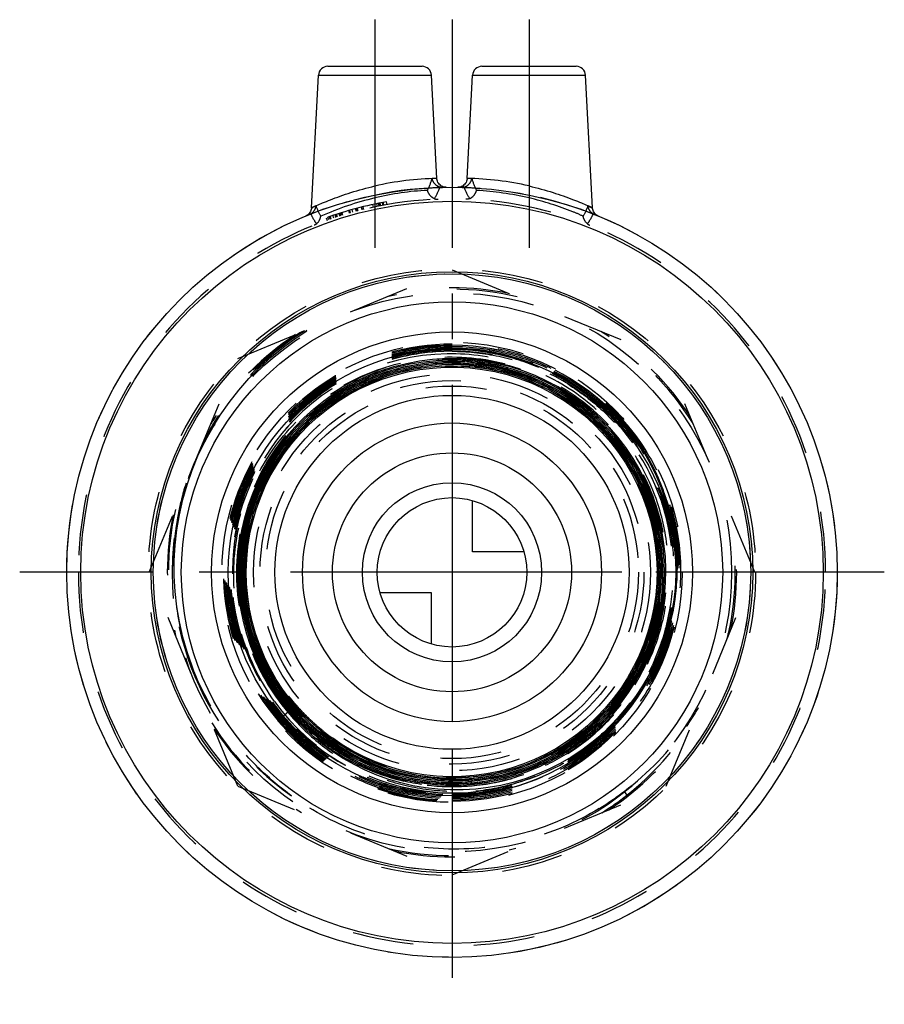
# Model space of a CAD drawing. Header units: millimetres. Extents: x 454 to 546, y 447 to 553.
import ezdxf

# ---------------------------------------------------------------- set-up
doc = ezdxf.new("R2010")
doc.units = ezdxf.units.MM
doc.header["$LTSCALE"] = 65.185185
doc.linetypes.add('CENTER', pattern=[0.6, 0.375, -0.075, 0.075, -0.075])
doc.linetypes.add('HIDDEN', pattern=[0.2, 0.1, -0.1])
for name, color, linetype in [('ACHSEN_S', 7, 'CONTINUOUS'), ('FASEN', 7, 'CONTINUOUS'), ('KOERPER', 7, 'CONTINUOUS'), ('KONST.EL_MIT_GEO', 7, 'CONTINUOUS'), ('KURVEN', 7, 'CONTINUOUS')]:
    doc.layers.add(name, color=color, linetype=linetype)

msp = doc.modelspace()

# ---------------------------------------------------------------- linework, layer by layer
at = {"layer": 'ACHSEN_S', "color": 2, "linetype": 'CENTER'}
for p, q in [((500, 552.73), (500, 447.24)), ((546.28, 493.52), (453.72, 493.52))]:
    msp.add_line(p, q, dxfattribs=at)
at = {"layer": 'FASEN', "color": 7, "linetype": 'Continuous'}
for radius in [41.25, 39.75]:
    msp.add_circle((500, 493.52), radius, dxfattribs=at)
at = {"layer": 'KOERPER', "color": 2, "linetype": 'CENTER'}
for p, q in [((491.75, 552.73), (491.75, 527.66)), ((508.25, 552.73), (508.25, 526.38))]:
    msp.add_line(p, q, dxfattribs=at)
at = {"layer": 'KOERPER', "color": 8, "linetype": 'HIDDEN'}
for radius in [41.25, 31.98]:
    msp.add_circle((500, 493.52), radius, dxfattribs=at)
at = {"layer": 'KOERPER', "color": 7, "linetype": 'Continuous'}
for radius in [28.98, 25.75]:
    msp.add_circle((500, 493.52), radius, dxfattribs=at)
at = {"layer": 'KOERPER', "color": 8, "linetype": 'HIDDEN'}
msp.add_arc((500, 493.52), 40, 180, 360, dxfattribs=at)
at = {"layer": 'KONST.EL_MIT_GEO', "color": 7, "linetype": 'Continuous'}
for p, q in [((486.7, 547.73), (496.8, 547.73)), ((503.2, 547.73), (513.3, 547.73)), ((484.96, 532.56), (485.7, 546.78)), ((485.7, 546.78), (497.8, 546.78)), ((498.38, 535.72), (497.8, 546.78)), ((501.62, 535.72), (502.2, 546.78)), ((502.2, 546.78), (514.3, 546.78)), ((515.04, 532.56), (514.3, 546.78))]:
    msp.add_line(p, q, dxfattribs=at)
at = {"layer": 'KONST.EL_MIT_GEO', "color": 8, "linetype": 'HIDDEN'}
for p, q in [((491.58, 532.63), (491.52, 532.92)), ((492.01, 532.72), (491.95, 533.01)), ((492.02, 532.72), (491.96, 533.01)), ((492.19, 532.76), (492.14, 533.05)), ((492.32, 532.78), (492.26, 533.07)), ((492.37, 532.79), (492.31, 533.08)), ((492.61, 532.84), (492.56, 533.13)), ((492.63, 532.84), (492.57, 533.13)), ((492.71, 532.85), (492.65, 533.15)), ((493.05, 532.92), (493, 533.21)), ((487.05, 531.37), (486.96, 531.66)), ((487.34, 531.47), (487.25, 531.75)), ((487.58, 531.55), (487.49, 531.83)), ((487.67, 531.58), (487.57, 531.86)), ((487.74, 531.6), (487.65, 531.89)), ((488, 531.68), (487.91, 531.97)), ((488.06, 531.7), (487.97, 531.99)), ((488.08, 531.71), (487.99, 532)), ((488.19, 531.74), (488.1, 532.03)), ((488.29, 531.77), (488.2, 532.06)), ((488.32, 531.78), (488.24, 532.07)), ((489.03, 531.99), (488.95, 532.28)), ((489.09, 532.01), (489.01, 532.3)), ((489.14, 532.02), (489.06, 532.31)), ((489.39, 532.09), (489.31, 532.38)), ((489.76, 532.19), (489.68, 532.48)), ((489.88, 532.22), (489.81, 532.51)), ((489.94, 532.24), (489.86, 532.53)), ((490.39, 532.35), (490.32, 532.65)), ((490.54, 532.39), (490.47, 532.68)), ((490.56, 532.4), (490.49, 532.69)), ((486.53, 531.51), (486.63, 531.22)), ((486.8, 531.28), (486.7, 531.57)), ((486.96, 531.34), (486.87, 531.62)), ((486.89, 531.63), (486.99, 531.35)), ((477.08, 516.44), (500, 525.93)), ((500, 525.93), (522.92, 516.44)), ((484.4, 519.47), (484.45, 519.38)), ((467.59, 493.52), (477.08, 516.44)), ((532.41, 493.52), (522.92, 516.44)), ((516.41, 511.49), (516.55, 511.64)), ((474.3, 509.72), (474.34, 509.78)), ((474.53, 509.59), (474.57, 509.64)), ((518.23, 509.89), (518.24, 509.87)), ((477.08, 470.61), (467.59, 493.52)), ((522.92, 470.61), (532.41, 493.52)), ((521.46, 483.57), (521.49, 483.62)), ((482.54, 478.61), (481.37, 477.61)), ((477.08, 470.61), (500, 461.12)), ((500, 461.12), (522.92, 470.61)), ((518.42, 470.05), (518.73, 469.65))]:
    msp.add_line(p, q, dxfattribs=at)
at = {"layer": 'KONST.EL_MIT_GEO', "color": 7, "linetype": 'Continuous'}
for points in [[(499.39, 534.77), (499.27, 534.78), (499.15, 534.8), (499.03, 534.83), (498.92, 534.88), (498.82, 534.94), (498.72, 535.02), (498.63, 535.1), (498.56, 535.2), (498.49, 535.3), (498.44, 535.41), (498.41, 535.53), (498.38, 535.65), (498.38, 535.72)], [(501.62, 535.72), (501.62, 535.65), (501.59, 535.53), (501.56, 535.41), (501.51, 535.3), (501.44, 535.2), (501.37, 535.1), (501.28, 535.02), (501.18, 534.94), (501.08, 534.88), (500.97, 534.83), (500.85, 534.8), (500.73, 534.78), (500.61, 534.77)], [(484.96, 532.56), (484.95, 532.5), (484.93, 532.38), (484.9, 532.27), (484.85, 532.16), (484.79, 532.06), (484.72, 531.96), (484.63, 531.87), (484.54, 531.8), (484.44, 531.74), (484.34, 531.69)], [(515.66, 531.69), (515.56, 531.74), (515.46, 531.8), (515.37, 531.87), (515.28, 531.96), (515.21, 532.06), (515.15, 532.16), (515.1, 532.27), (515.07, 532.38), (515.05, 532.5), (515.04, 532.56)]]:
    msp.add_lwpolyline(points, dxfattribs=at)
at = {"layer": 'KONST.EL_MIT_GEO', "color": 8, "linetype": 'HIDDEN'}
for points in [[(472.17, 483.45), (471.63, 485.01), (471.18, 486.59), (470.82, 488.2), (470.54, 489.83), (470.36, 491.47), (470.27, 493.11), (470.27, 494.77), (470.36, 496.42), (470.54, 498.06), (470.82, 499.69), (471.18, 501.31), (471.63, 502.9), (472.18, 504.47), (472.8, 506), (473.52, 507.5), (474.31, 508.96), (475.19, 510.37), (476.14, 511.73), (477.17, 513.04), (478.26, 514.29), (479.43, 515.48), (480.66, 516.6), (481.96, 517.65), (483.31, 518.63), (484.45, 519.38)], [(482.54, 478.61), (481.85, 479.47), (481.03, 480.6), (480.27, 481.79), (479.6, 483.01), (478.99, 484.28), (478.47, 485.58), (478.03, 486.91), (477.66, 488.26), (477.39, 489.63), (477.19, 491.02), (477.08, 492.42), (477.06, 493.82), (477.12, 495.22), (477.27, 496.61), (477.5, 498), (477.82, 499.36), (478.22, 500.7), (478.7, 502.02), (479.26, 503.3), (479.89, 504.55), (480.61, 505.76), (481.39, 506.92), (482.24, 508.03), (483.16, 509.08), (484.15, 510.08), (485.19, 511.02), (486.29, 511.89), (487.43, 512.69), (488.63, 513.42), (489.86, 514.08), (491.14, 514.66), (492.45, 515.16), (493.78, 515.58), (495.14, 515.91), (496.52, 516.17), (497.91, 516.34), (499.3, 516.42), (500.7, 516.42), (502.1, 516.33), (503.49, 516.16), (504.86, 515.9), (506.22, 515.56), (507.55, 515.14), (508.86, 514.64), (510.13, 514.05), (511.37, 513.39), (512.56, 512.66), (513.7, 511.86), (514.8, 510.99), (515.83, 510.05), (516.81, 509.05), (517.73, 507.99), (518.58, 506.88), (519.36, 505.72), (520.07, 504.51), (520.7, 503.27), (521.25, 501.98), (521.73, 500.67), (522.12, 499.33), (522.44, 497.97), (522.66, 496.59), (522.81, 495.2), (522.86, 493.8), (522.84, 492.4), (522.72, 491.01), (522.53, 489.63), (522.24, 488.26), (521.88, 486.91), (521.43, 485.58), (520.91, 484.29), (520.3, 483.03), (519.62, 481.81), (518.87, 480.63), (518.04, 479.51), (517.15, 478.43), (516.2, 477.41), (515.18, 476.45), (514.11, 475.56), (512.98, 474.73), (511.81, 473.97), (510.59, 473.29), (509.33, 472.68), (508.04, 472.15), (506.72, 471.7), (505.37, 471.33), (504.01, 471.05), (502.62, 470.85), (501.23, 470.73), (499.84, 470.7), (498.44, 470.75), (497.05, 470.89), (495.68, 471.12), (494.32, 471.42), (492.98, 471.81), (491.66, 472.28), (490.38, 472.84), (489.13, 473.46), (487.93, 474.17), (486.77, 474.94), (485.66, 475.79), (484.6, 476.7), (483.6, 477.67), (482.66, 478.71), (481.79, 479.79), (480.99, 480.93), (480.26, 482.12), (479.6, 483.35), (479.01, 484.62), (478.51, 485.92), (478.09, 487.25), (477.74, 488.6), (477.49, 489.97), (477.31, 491.35), (477.22, 492.74), (477.22, 494.14), (477.3, 495.53), (477.47, 496.91), (477.72, 498.28), (478.05, 499.64), (478.47, 500.97), (478.97, 502.27), (479.54, 503.54), (480.19, 504.77), (480.92, 505.96), (481.72, 507.1), (482.58, 508.2), (483.51, 509.23), (484.51, 510.21), (485.56, 511.13), (486.66, 511.97), (487.82, 512.75), (489.02, 513.46), (490.26, 514.1), (491.53, 514.65), (492.84, 515.13), (494.18, 515.52), (495.53, 515.84), (496.91, 516.07), (498.29, 516.21), (499.68, 516.27), (501.08, 516.25), (502.46, 516.14), (503.84, 515.94), (505.21, 515.67), (506.55, 515.3), (507.87, 514.86), (509.16, 514.34), (510.42, 513.74), (511.63, 513.06), (512.81, 512.31), (513.93, 511.49), (515, 510.61), (516.02, 509.65), (516.97, 508.64), (517.87, 507.57), (518.69, 506.45), (519.45, 505.29), (520.13, 504.07), (520.73, 502.82), (521.26, 501.53), (521.71, 500.22), (522.08, 498.88), (522.36, 497.51), (522.56, 496.14), (522.68, 494.75), (522.71, 493.36), (522.66, 491.97), (522.52, 490.59), (522.3, 489.22), (521.99, 487.86), (521.6, 486.52), (521.13, 485.22), (520.58, 483.94), (519.95, 482.7), (519.25, 481.5), (518.48, 480.34), (517.64, 479.24), (516.73, 478.19), (515.76, 477.19), (514.72, 476.26), (513.64, 475.39), (512.5, 474.59), (511.32, 473.86), (510.09, 473.21), (508.83, 472.63), (507.53, 472.13), (506.21, 471.71), (504.86, 471.37), (503.5, 471.12), (502.12, 470.95), (500.73, 470.86), (499.34, 470.86), (497.96, 470.94), (496.58, 471.11), (495.21, 471.37), (493.87, 471.7), (492.54, 472.12), (491.25, 472.62), (489.98, 473.2)], [(489.98, 473.2), (488.76, 473.85), (487.57, 474.58), (486.44, 475.37), (485.35, 476.24), (484.32, 477.17), (483.35, 478.16), (482.44, 479.21), (481.6, 480.31), (480.83, 481.47), (480.13, 482.66), (479.5, 483.9), (478.95, 485.18), (478.48, 486.48), (478.09, 487.81), (477.78, 489.17), (477.56, 490.54), (477.42, 491.92), (477.36, 493.3), (477.39, 494.69), (477.51, 496.07), (477.71, 497.44), (477.99, 498.8), (478.36, 500.14), (478.81, 501.45), (479.33, 502.73), (479.94, 503.98), (480.62, 505.19), (481.37, 506.36), (482.19, 507.47), (483.08, 508.54), (484.03, 509.54), (485.05, 510.49), (486.11, 511.37), (487.23, 512.19), (488.4, 512.94), (489.61, 513.61), (490.87, 514.21), (492.15, 514.73), (493.46, 515.16), (494.8, 515.52), (496.16, 515.8), (497.53, 515.99), (498.91, 516.1), (500.3, 516.12), (501.68, 516.06), (503.06, 515.91), (504.43, 515.68), (505.78, 515.37), (507.1, 514.97), (508.4, 514.49), (509.67, 513.94), (510.9, 513.3), (512.1, 512.6), (513.24, 511.82), (514.34, 510.97), (515.38, 510.06), (516.36, 509.08), (517.28, 508.05), (518.14, 506.96), (518.93, 505.83), (519.64, 504.64), (520.29, 503.42), (520.85, 502.15), (521.34, 500.86), (521.75, 499.54), (522.08, 498.19), (522.32, 496.83), (522.48, 495.45), (522.55, 494.07), (522.54, 492.69), (522.45, 491.31), (522.27, 489.94), (522.01, 488.58), (521.66, 487.24), (521.23, 485.92), (520.72, 484.64), (520.14, 483.38), (519.48, 482.17), (518.74, 481), (517.94, 479.87), (517.07, 478.8), (516.13, 477.78), (515.13, 476.82), (514.08, 475.93), (512.97, 475.1), (511.82, 474.34), (510.62, 473.65), (509.38, 473.04), (508.11, 472.5), (506.8, 472.05), (505.47, 471.67), (504.12, 471.38), (502.75, 471.17), (501.38, 471.04), (500, 471), (498.61, 471.05), (497.24, 471.18), (495.87, 471.39), (494.52, 471.69), (493.2, 472.06), (491.89, 472.52), (490.62, 473.06), (489.38, 473.68), (488.19, 474.37), (487.03, 475.13), (485.93, 475.96), (484.88, 476.86), (483.89, 477.82), (482.96, 478.84), (482.09, 479.91), (481.29, 481.03), (480.56, 482.21), (479.9, 483.42), (479.32, 484.67), (478.82, 485.96), (478.4, 487.27), (478.05, 488.61), (477.8, 489.97), (477.62, 491.34), (477.53, 492.71), (477.52, 494.09), (477.6, 495.47), (477.77, 496.84), (478.01, 498.2), (478.34, 499.54), (478.75, 500.86), (479.25, 502.15), (479.82, 503.4), (480.46, 504.62), (481.18, 505.8), (481.97, 506.93), (482.83, 508.01), (483.75, 509.04), (484.73, 510), (485.77, 510.91), (486.87, 511.75), (488.01, 512.52), (489.2, 513.22), (490.43, 513.84), (491.7, 514.39), (492.99, 514.86), (494.32, 515.25), (495.66, 515.55), (497.02, 515.77), (498.39, 515.91), (499.77, 515.97), (501.15, 515.94), (502.52, 515.83), (503.89, 515.63), (505.23, 515.35), (506.56, 514.98), (507.87, 514.54), (509.14, 514.01), (510.38, 513.41), (511.58, 512.74), (512.74, 511.99), (513.85, 511.17), (514.9, 510.28), (515.9, 509.34), (516.84, 508.33), (517.72, 507.27), (518.53, 506.15), (519.27, 504.99), (519.93, 503.78), (520.52, 502.54), (521.04, 501.26), (521.47, 499.96), (521.82, 498.62), (522.1, 497.27), (522.28, 495.91), (522.39, 494.54), (522.4, 493.16), (522.34, 491.79), (522.19, 490.42), (521.95, 489.06), (521.64, 487.72), (521.24, 486.4), (520.76, 485.11), (520.34, 484.15)], [(520.34, 484.15), (519.87, 483.19), (519.2, 482), (518.46, 480.85), (517.65, 479.75), (516.78, 478.7), (515.84, 477.71), (514.85, 476.77), (513.79, 475.9), (512.69, 475.09), (511.54, 474.35), (510.35, 473.68), (509.12, 473.09), (507.86, 472.57), (506.56, 472.13), (505.24, 471.77), (503.91, 471.5), (502.56, 471.3), (501.19, 471.19), (499.83, 471.16), (498.46, 471.21), (497.11, 471.35), (495.76, 471.57), (494.43, 471.87), (493.11, 472.25), (491.83, 472.71), (490.58, 473.25), (489.36, 473.86), (488.18, 474.55), (487.04, 475.31), (485.96, 476.14), (484.92, 477.03), (483.94, 477.98), (483.03, 478.99), (482.17, 480.05), (481.38, 481.17), (480.66, 482.33), (480.02, 483.53), (479.45, 484.77), (478.95, 486.04), (478.54, 487.34), (478.2, 488.66), (477.95, 490), (477.77, 491.36), (477.68, 492.72), (477.68, 494.08), (477.75, 495.44), (477.91, 496.8), (478.16, 498.14), (478.48, 499.46), (478.88, 500.77), (479.37, 502.04), (479.93, 503.28), (480.56, 504.49), (481.27, 505.66), (482.05, 506.78), (482.89, 507.85), (483.8, 508.86), (484.76, 509.82), (485.79, 510.72), (486.87, 511.56), (487.99, 512.32), (489.16, 513.02), (490.38, 513.65), (491.62, 514.19), (492.9, 514.67), (494.21, 515.06), (495.53, 515.37), (496.88, 515.6), (498.23, 515.75), (499.59, 515.81), (500.95, 515.8), (502.31, 515.69), (503.66, 515.51), (505, 515.24), (506.31, 514.9), (507.61, 514.47), (508.87, 513.97), (510.1, 513.38), (511.3, 512.73), (512.45, 512), (513.55, 511.21), (514.61, 510.34), (515.6, 509.42), (516.55, 508.43), (517.42, 507.39), (518.24, 506.3), (518.98, 505.16), (519.66, 503.98), (520.26, 502.76), (520.78, 501.51), (521.23, 500.22), (521.6, 498.91), (521.89, 497.58), (522.09, 496.24), (522.21, 494.88), (522.25, 493.52), (522.21, 492.16), (522.08, 490.81), (521.88, 489.46), (521.58, 488.13), (521.21, 486.82), (520.76, 485.54), (520.24, 484.29), (519.63, 483.07), (518.95, 481.89), (518.21, 480.75), (517.39, 479.67), (516.51, 478.63), (515.57, 477.65), (514.57, 476.73), (513.51, 475.87), (512.41, 475.08), (511.26, 474.36), (510.06, 473.71), (508.83, 473.13), (507.57, 472.63), (506.28, 472.21), (504.96, 471.86), (503.63, 471.6), (502.28, 471.42), (500.93, 471.33), (499.57, 471.31), (498.21, 471.38), (496.86, 471.54), (495.52, 471.77), (494.2, 472.09), (492.9, 472.48), (491.63, 472.96), (490.39, 473.51), (489.18, 474.13), (488.02, 474.83), (486.9, 475.6), (485.83, 476.44), (484.81, 477.34), (483.85, 478.3), (482.95, 479.31), (482.12, 480.38), (481.35, 481.5), (480.65, 482.67), (480.02, 483.87), (479.47, 485.11), (479, 486.38), (478.6, 487.68), (478.28, 489), (478.05, 490.34), (477.9, 491.69), (477.83, 493.04), (477.84, 494.4), (477.94, 495.75), (478.12, 497.1), (478.38, 498.43), (478.72, 499.74), (479.14, 501.03), (479.64, 502.29), (480.22, 503.52), (480.86, 504.71), (481.59, 505.86), (482.38, 506.96), (483.23, 508.01), (484.15, 509.01), (485.13, 509.95), (486.16, 510.83), (487.25, 511.64), (488.38, 512.39), (489.56, 513.06), (490.77, 513.66), (492.02, 514.19), (493.3, 514.63), (494.61, 515), (495.93, 515.29), (497.27, 515.5), (498.62, 515.62), (499.97, 515.66), (501.33, 515.62), (502.68, 515.5), (504.02, 515.29), (505.34, 515), (506.64, 514.64), (507.92, 514.19), (509.17, 513.66), (510.39, 513.06), (511.56, 512.39), (512.69, 511.65), (513.78, 510.83), (514.81, 509.96), (515.79, 509.02), (516.7, 508.02), (517.56, 506.97), (518.35, 505.87), (519.07, 504.72), (519.72, 503.54), (520.29, 502.31), (520.79, 501.05), (521.21, 499.76), (521.55, 498.45), (521.81, 497.13), (521.99, 495.78), (522.08, 494.43), (522.1, 493.08)], [(522.1, 493.08), (522.03, 491.73), (521.87, 490.38), (521.64, 489.05), (521.32, 487.74), (520.93, 486.44), (520.45, 485.17), (519.9, 483.94), (519.28, 482.74), (518.58, 481.58), (517.81, 480.47), (516.98, 479.4), (516.08, 478.39), (515.12, 477.43), (514.11, 476.54), (513.04, 475.71), (511.92, 474.95), (510.76, 474.25), (509.56, 473.63), (508.33, 473.08), (507.06, 472.61), (505.76, 472.22), (504.45, 471.91), (503.12, 471.68), (501.77, 471.53), (500.42, 471.47), (499.07, 471.48), (497.72, 471.58), (496.38, 471.76), (495.06, 472.03), (493.75, 472.37), (492.47, 472.8), (491.21, 473.3), (489.99, 473.88), (488.81, 474.53), (487.67, 475.25), (486.57, 476.04), (485.53, 476.9), (484.54, 477.82), (483.6, 478.79), (482.73, 479.83), (481.93, 480.91), (481.19, 482.04), (480.52, 483.22), (479.93, 484.43), (479.41, 485.68), (478.97, 486.95), (478.61, 488.25), (478.33, 489.57), (478.13, 490.91), (478.01, 492.25), (477.98, 493.6), (478.02, 494.95), (478.15, 496.3), (478.37, 497.63), (478.66, 498.95), (479.03, 500.24), (479.49, 501.51), (480.01, 502.76), (480.62, 503.96), (481.3, 505.13), (482.04, 506.25), (482.86, 507.33), (483.74, 508.35), (484.68, 509.32), (485.67, 510.23), (486.73, 511.07), (487.83, 511.85), (488.97, 512.56), (490.16, 513.2), (491.39, 513.76), (492.64, 514.25), (493.93, 514.66), (495.24, 514.99), (496.56, 515.24), (497.9, 515.41), (499.24, 515.5), (500.59, 515.5), (501.94, 515.42), (503.28, 515.26), (504.6, 515.02), (505.91, 514.7), (507.2, 514.29), (508.46, 513.81), (509.68, 513.25), (510.87, 512.62), (512.02, 511.92), (513.13, 511.14), (514.18, 510.31), (515.18, 509.4), (516.12, 508.44), (517.01, 507.42), (517.83, 506.35), (518.58, 505.24), (519.26, 504.08), (519.87, 502.87), (520.4, 501.64), (520.86, 500.37), (521.24, 499.08), (521.54, 497.77), (521.76, 496.44), (521.89, 495.1), (521.95, 493.75), (521.92, 492.41), (521.81, 491.06), (521.61, 489.73), (521.34, 488.41), (520.98, 487.12), (520.55, 485.84), (520.04, 484.6), (519.45, 483.38), (518.79, 482.21), (518.06, 481.08), (517.26, 480), (516.4, 478.97), (515.48, 477.99), (514.49, 477.07), (513.46, 476.21), (512.37, 475.42), (511.23, 474.7), (510.06, 474.05), (508.84, 473.47), (507.6, 472.96), (506.32, 472.54), (505.02, 472.19), (503.7, 471.93), (502.37, 471.74), (501.03, 471.64), (499.68, 471.62), (498.34, 471.68), (497, 471.82), (495.68, 472.05), (494.37, 472.36), (493.08, 472.74), (491.82, 473.21), (490.59, 473.75), (489.4, 474.37), (488.24, 475.05), (487.23, 475.74)], [(516.41, 511.49), (517.18, 510.72), (518.12, 509.69), (519, 508.61), (519.81, 507.49), (520.56, 506.31), (521.24, 505.1), (521.85, 503.85), (522.38, 502.57), (522.84, 501.26), (523.22, 499.93), (523.53, 498.58), (523.76, 497.22), (523.91, 495.84), (523.98, 494.47), (523.97, 493.09), (523.88, 491.71), (523.71, 490.34), (523.46, 488.99), (523.14, 487.65), (522.74, 486.33), (522.27, 485.04), (521.72, 483.78), (521.1, 482.56), (520.41, 481.37), (519.66, 480.23), (518.84, 479.13), (517.96, 478.09), (517.02, 477.09), (516.03, 476.16), (514.98, 475.28), (513.89, 474.46), (512.75, 473.71), (511.57, 473.03), (510.36, 472.42), (509.11, 471.88), (507.84, 471.41), (506.54, 471.02), (505.22, 470.7), (503.89, 470.46), (502.54, 470.3), (501.19, 470.21), (499.84, 470.21), (498.49, 470.28), (497.15, 470.43), (495.82, 470.66), (494.51, 470.96), (493.22, 471.34), (491.95, 471.8), (490.71, 472.32), (489.51, 472.92), (488.34, 473.58), (487.22, 474.31), (486.14, 475.11), (485.11, 475.96), (484.13, 476.88), (483.21, 477.84), (482.54, 478.61)]]:
    msp.add_lwpolyline(points, dxfattribs=at)
for radius in [32.5, 29.94, 24.64, 21.26, 20.55, 19.96]:
    msp.add_circle((500, 493.52), radius, dxfattribs=at)
at = {"layer": 'KONST.EL_MIT_GEO', "color": 7, "linetype": 'Continuous'}
for radius in [32.2, 31.98, 23.95, 18.96]:
    msp.add_circle((500, 493.52), radius, dxfattribs=at)
for centre, radius, start, end in [((486.7, 546.73), 1, 90, 177), ((496.8, 546.73), 1, 3, 90), ((503.2, 546.73), 1, 90, 177), ((513.3, 546.73), 1, 3, 90), ((498.95, 503.48), 32.24, 91.0105, 102.9006), ((501.05, 503.48), 32.25, 77.1008, 88.9881)]:
    msp.add_arc(centre, radius, start, end, dxfattribs=at)
at = {"layer": 'KONST.EL_MIT_GEO', "color": 8, "linetype": 'HIDDEN'}
for centre, radius, start, end in [((489.74, 538.15), 8.49, 334.0922, 343.3087), ((510.25, 538.14), 8.49, 196.6887, 205.9104), ((500, 493.52), 41.25, 90.8444, 112.3154), ((498.94, 503.23), 31.25, 92.8637, 103.3073), ((491.18, 537.71), 8.09, 329.1252, 338.8708), ((500, 493.52), 41.25, 67.6843, 89.1556), ((508.88, 537.73), 8.15, 201.1662, 210.8438), ((501.04, 503.1), 31.37, 76.7135, 87.1156), ((500, 493.52), 40, 0, 180), ((499.23, 501.98), 32.52, 103.2998, 114.0962), ((500, 493.52), 40.3, 100, 109.5311), ((500, 493.52), 30.33, 76.7029, 103.2971), ((500, 493.52), 30.48, 78.3324, 101.6676), ((500.29, 493.84), 30.19, 122.1533, 152.7588), ((500.01, 493.53), 30.38, 122.2929, 147.6618), ((500, 493.52), 30.33, 121.7029, 147.6442), ((500.03, 493.55), 30.34, 121.9672, 147.7139), ((500, 493.52), 30.48, 123.3324, 146.6676), ((500.34, 493.77), 30.28, 123.0647, 124.1265), ((500.33, 493.79), 30.25, 122.6883, 123.0646), ((500.32, 493.8), 30.24, 122.494, 122.6883), ((500.31, 493.81), 30.22, 122.1722, 122.494), ((500, 493.52), 30.33, 31.7029, 58.2971), ((500, 493.52), 30.48, 33.3324, 56.6676), ((500.29, 493.83), 30.2, 124.1125, 147.6664), ((499.99, 493.5), 24.47, 89.9721, 220.47), ((499.99, 493.5), 24.35, 89.9719, 220.4699), ((499.99, 493.5), 24.2, 89.9718, 220.471), ((499.99, 493.5), 24.04, 89.9716, 220.4761), ((499.99, 493.5), 23.89, 89.9714, 220.4775), ((499.99, 493.5), 23.74, 89.9711, 220.4668), ((499.86, 493.47), 23.46, 90.9398, 193.58), ((499.98, 493.53), 24.31, 47.53, 89.9447), ((499.98, 493.53), 24.16, 47.5247, 89.9443), ((499.98, 493.53), 24.01, 47.5203, 89.944), ((499.99, 493.55), 23.96, 335.2136, 89.9644), ((499.98, 493.53), 23.86, 47.5471, 89.9436), ((499.98, 493.54), 23.69, 16.3068, 89.95), ((500, 493.52), 22.28, 359.3696, 253.9037), ((500, 493.52), 22.09, 300.8674, 224.7079), ((499.98, 493.54), 22.11, 359.3461, 116.0014), ((499.92, 493.4), 22.65, 115.6822, 179.6919), ((500, 493.54), 24.52, 269.9897, 47.5817), ((499.96, 493.54), 24.52, 41.84, 47.5001), ((500, 493.52), 23.51, 132.7478, 216.0485), ((500, 493.55), 23.98, 306.6868, 47.5345), ((499.99, 493.55), 23.83, 335.199, 47.5525), ((500.01, 493.57), 24.11, 47.0456, 47.5222), ((500.01, 493.57), 24.27, 47.1234, 47.5274), ((499.69, 493.81), 24.46, 40.9417, 46.6074), ((500.56, 494.5), 30.3, 149.7655, 150.6159), ((500.25, 493.86), 30.15, 148.563, 149.2868), ((500.26, 493.86), 30.15, 147.6784, 148.4321), ((500.2, 493.89), 30.09, 149.2858, 152.776), ((500.13, 493.92), 30.01, 163.0638, 167.0865), ((500.12, 493.93), 30, 162.226, 166.2714), ((500.28, 494.61), 30, 164.4044, 167.6169), ((500.07, 493.94), 29.95, 162.2258, 163.0631), ((500, 493.54), 30.37, 167.2047, 192.8841), ((499.97, 493.95), 29.85, 167.0642, 200.6918), ((500, 493.55), 23.67, 335.1846, 16.3004), ((500, 493.52), 30.33, 349.0096, 13.2971), ((500, 493.52), 30.48, 168.3324, 191.6676), ((500, 493.52), 30.48, 348.3324, 11.6676), ((500.01, 493.5), 23.08, 169.7003, 220.4418), ((500.01, 493.55), 22.07, 300.8096, 359.3269), ((500.19, 493.65), 22.09, 300.2763, 359.0508), ((500.02, 493.51), 23.62, 193.5798, 269.9588), ((500, 493.52), 23.6, 193.6292, 265.9027), ((499.99, 493.5), 30.33, 346.7604, 349.0555), ((500.15, 494.19), 30.32, 346.3818, 347.725), ((500.17, 494.18), 30.3, 345.0369, 345.9337), ((500.16, 494.19), 30.3, 345.9337, 346.3817), ((499.74, 493.86), 29.6, 200.6905, 235.1322), ((500.02, 493.54), 23.65, 269.9481, 335.0546), ((500.02, 493.54), 23.8, 269.9482, 335.1973), ((500.02, 493.54), 23.92, 269.9485, 335.1976), ((500.02, 493.54), 22.52, 308.2682, 335.1883), ((499.99, 493.29), 23.36, 215.5911, 265.8898), ((500.49, 492.97), 22.05, 217.8974, 222.7927), ((500.36, 494.1), 30.09, 326.0945, 329.9477), ((500.02, 493.51), 24.08, 220.4504, 269.9459), ((500.02, 493.51), 23.93, 220.4517, 269.9456), ((500.02, 493.51), 23.78, 220.4409, 269.9451), ((499.99, 493.53), 30.36, 212.1156, 237.974), ((500.01, 493.52), 24.51, 220.4756, 269.9776), ((500.03, 493.51), 24.39, 220.4158, 269.9178), ((500.02, 493.51), 24.23, 220.4434, 269.946), ((500.47, 494.02), 29.95, 306.8263, 325.4044), ((499.98, 493.51), 30.34, 308.1656, 328.2404), ((500.37, 494.09), 30.08, 325.394, 326.0945), ((500, 493.52), 30.48, 213.3324, 236.6676), ((500.18, 493.71), 22.15, 234.2064, 269.5277), ((500, 493.52), 30.48, 303.3324, 326.6676), ((500.02, 493.54), 23.95, 278.3084, 306.6701), ((500.01, 493.57), 22.09, 293.5242, 300.7993), ((500.21, 493.66), 22.09, 292.9372, 300.2173), ((500.17, 493.74), 22.18, 269.5486, 292.9467), ((500.23, 493.6), 22.42, 253.3863, 269.4051), ((500.02, 493.57), 23.98, 269.9486, 278.2999), ((500.22, 493.72), 29.86, 301.3944, 307.5682), ((499.98, 493.54), 30.37, 301.9375, 308.1374), ((499.99, 493.52), 30.35, 257.0257, 283.0648), ((500, 493.52), 30.48, 258.3324, 281.6676)]:
    msp.add_arc(centre, radius, start, end, dxfattribs=at)
at = {"layer": 'KONST.EL_MIT_GEO', "color": 7, "linetype": 'Continuous'}
for points, knots in [([(484.96, 532.56), (484.97, 532.56), (485.01, 532.59), (485.12, 532.63), (485.29, 532.71), (485.64, 532.87), (486.21, 533.12), (487.05, 533.46), (488.06, 533.84), (489.63, 534.37), (490.89, 534.71), (491.75, 534.91)], [0, 0, 0, 0, 0.00538, 0.021326, 0.047521, 0.083393, 0.18141, 0.309308, 0.460953, 0.630509, 1, 1, 1, 1]), ([(508.25, 534.91), (509.11, 534.71), (510.72, 534.27), (512.57, 533.62), (513.79, 533.12), (514.47, 532.83), (514.86, 532.64), (515.04, 532.56)], [0, 0, 0, 0, 0.369543, 0.690733, 0.818637, 0.916648, 1, 1, 1, 1])]:
    msp.add_open_spline(points, degree=3, knots=knots, dxfattribs=at)
at = {"layer": 'KONST.EL_MIT_GEO', "color": 8, "linetype": 'HIDDEN'}
for points, knots in [([(498.38, 535.72), (498.39, 535.72), (498.3, 535.71), (498.25, 535.72), (498.07, 535.71), (497.95, 535.71), (497.88, 535.71)], [0, 0, 0, 0, 0.063262, 0.252467, 0.566016, 1, 1, 1, 1]), ([(498.72, 534.79), (498.51, 534.84), (498.12, 535.09), (497.92, 535.49), (497.88, 535.71)], [0, 0, 0, 0, 0.503033, 1, 1, 1, 1]), ([(501.28, 534.79), (501.49, 534.84), (501.88, 535.09), (502.08, 535.49), (502.12, 535.71)], [0, 0, 0, 0, 0.503029, 1, 1, 1, 1]), ([(502.12, 535.71), (502.05, 535.71), (501.95, 535.71), (501.82, 535.71), (501.75, 535.72), (501.7, 535.72), (501.65, 535.72), (501.64, 535.71), (501.62, 535.72), (501.62, 535.72)], [0, 0, 0, 0, 0.433964, 0.606067, 0.747509, 0.857795, 0.936721, 0.984164, 1, 1, 1, 1]), ([(498.12, 533.55), (497.94, 533.62), (497.61, 533.88), (497.43, 534.24), (497.38, 534.43)], [0, 0, 0, 0, 0.495604, 1, 1, 1, 1]), ([(501.88, 533.55), (502.06, 533.62), (502.39, 533.88), (502.57, 534.24), (502.62, 534.43)], [0, 0, 0, 0, 0.495604, 1, 1, 1, 1]), ([(484.9, 531.93), (485.05, 532.02), (485.31, 532.28), (485.43, 532.62), (485.46, 532.79)], [0, 0, 0, 0, 0.502226, 1, 1, 1, 1]), ([(485.46, 532.79), (485.39, 532.76), (485.29, 532.71), (485.16, 532.65), (485.09, 532.62), (485.04, 532.59), (484.99, 532.58), (484.98, 532.56), (484.95, 532.56), (484.96, 532.56)], [0, 0, 0, 0, 0.430533, 0.602702, 0.744816, 0.855989, 0.935788, 0.983897, 1, 1, 1, 1]), ([(498.12, 533.55), (498.15, 533.54), (498.28, 533.5), (498.41, 533.49), (498.51, 533.5)], [0, 0, 0, 0, 0.242315, 1, 1, 1, 1]), ([(501.88, 533.55), (501.85, 533.54), (501.72, 533.5), (501.59, 533.49), (501.49, 533.5)], [0, 0, 0, 0, 0.24231, 1, 1, 1, 1]), ([(514.05, 531.67), (513.68, 531.84), (511.8, 532.63), (509.85, 533.26), (508.25, 533.63)], [0, 0, 0, 0, 0.196373, 1, 1, 1, 1]), ([(515.04, 532.56), (515.04, 532.57), (514.99, 532.58), (514.9, 532.63), (514.74, 532.7), (514.61, 532.76), (514.54, 532.79)], [0, 0, 0, 0, 0.064303, 0.255325, 0.569539, 1, 1, 1, 1]), ([(515.1, 531.93), (514.95, 532.02), (514.69, 532.28), (514.57, 532.62), (514.54, 532.79)], [0, 0, 0, 0, 0.502226, 1, 1, 1, 1]), ([(485.51, 530.86), (485.45, 530.94), (485.21, 531.28), (485.02, 531.64), (484.9, 531.93)], [0, 0, 0, 0, 0.252146, 1, 1, 1, 1]), ([(485.51, 530.86), (485.69, 531.01), (485.87, 531.29), (485.94, 531.59), (485.95, 531.67)], [0, 0, 0, 0, 0.746399, 1, 1, 1, 1]), ([(514.49, 530.86), (514.31, 531.01), (514.13, 531.29), (514.06, 531.59), (514.05, 531.67)], [0, 0, 0, 0, 0.7464, 1, 1, 1, 1]), ([(515.1, 531.93), (514.98, 531.64), (514.79, 531.28), (514.55, 530.94), (514.49, 530.86)], [0, 0, 0, 0, 0.747862, 1, 1, 1, 1]), ([(500, 469.16), (501.59, 469.15), (504.79, 469.47), (509.4, 470.86), (513.65, 473.13), (517.37, 476.18), (520.43, 479.91), (522.7, 484.15), (524.09, 488.76), (524.56, 493.55), (524.09, 498.35), (522.69, 502.96), (520.42, 507.2), (517.37, 510.92), (513.65, 513.98), (509.4, 516.25), (504.79, 517.65), (501.59, 517.97), (500, 517.97)], [0, 0, 0, 0, 0.062502, 0.125001, 0.187501, 0.250001, 0.3125, 0.375, 0.437499, 0.5, 0.5625, 0.625, 0.6875, 0.749999, 0.812499, 0.875, 0.937498, 1, 1, 1, 1]), ([(500, 517.82), (498.41, 517.82), (495.22, 517.51), (490.63, 516.12), (486.39, 513.86), (482.68, 510.81), (479.64, 507.1), (477.37, 502.87), (475.98, 498.27), (475.51, 493.49), (475.98, 488.72), (477.38, 484.12), (479.64, 479.89), (482.69, 476.18), (486.4, 473.13), (490.63, 470.87), (495.22, 469.47), (498.41, 469.16), (500, 469.16)], [0, 0, 0, 0, 0.062501, 0.125, 0.187501, 0.25, 0.312499, 0.374998, 0.437497, 0.499999, 0.5625, 0.625, 0.687501, 0.750002, 0.812501, 0.875001, 0.937499, 1, 1, 1, 1]), ([(500, 517.66), (498.42, 517.67), (495.25, 517.36), (490.69, 515.97), (486.48, 513.73), (482.79, 510.7), (479.77, 507.01), (477.52, 502.81), (476.13, 498.24), (475.67, 493.49), (476.14, 488.75), (477.52, 484.18), (479.77, 479.98), (482.8, 476.29), (486.48, 473.26), (490.69, 471.01), (495.25, 469.63), (498.42, 469.31), (500, 469.31)], [0, 0, 0, 0, 0.062501, 0.124998, 0.187497, 0.249997, 0.312499, 0.374999, 0.437499, 0.499998, 0.562498, 0.624997, 0.687498, 0.75, 0.8125, 0.875, 0.937498, 1, 1, 1, 1]), ([(500, 517.51), (498.43, 517.51), (495.28, 517.21), (490.75, 515.83), (486.56, 513.6), (482.9, 510.59), (479.89, 506.93), (477.66, 502.75), (476.28, 498.21), (475.82, 493.49), (476.29, 488.78), (477.66, 484.24), (479.9, 480.06), (482.91, 476.4), (486.57, 473.39), (490.75, 471.16), (495.28, 469.78), (498.43, 469.46), (500, 469.46)], [0, 0, 0, 0, 0.062501, 0.124999, 0.187498, 0.249998, 0.312499, 0.375, 0.4375, 0.499999, 0.562499, 0.624998, 0.687499, 0.750001, 0.812501, 0.875001, 0.937499, 1, 1, 1, 1]), ([(500, 517.36), (498.44, 517.36), (495.31, 517.05), (490.81, 515.69), (486.65, 513.47), (483.01, 510.48), (480.02, 506.84), (477.8, 502.69), (476.44, 498.18), (475.97, 493.49), (476.44, 488.81), (477.81, 484.3), (480.03, 480.15), (483.01, 476.51), (486.65, 473.52), (490.81, 471.3), (495.31, 469.93), (498.44, 469.62), (500, 469.62)], [0, 0, 0, 0, 0.062502, 0.125, 0.1875, 0.249999, 0.3125, 0.375, 0.437499, 0.5, 0.5625, 0.624999, 0.6875, 0.750001, 0.8125, 0.875001, 0.937499, 1, 1, 1, 1]), ([(500, 517.2), (498.45, 517.21), (495.34, 516.9), (490.86, 515.55), (486.74, 513.34), (483.12, 510.38), (480.15, 506.76), (477.94, 502.63), (476.59, 498.15), (476.13, 493.49), (476.59, 488.84), (477.95, 484.36), (480.15, 480.23), (483.12, 476.62), (486.74, 473.65), (490.87, 471.44), (495.34, 470.08), (498.45, 469.77), (500, 469.77)], [0, 0, 0, 0, 0.062502, 0.125001, 0.187501, 0.25, 0.312499, 0.374998, 0.437497, 0.499999, 0.5625, 0.624999, 0.687498, 0.749998, 0.812497, 0.874998, 0.937498, 1, 1, 1, 1]), ([(500, 517.2), (501.58, 517.2), (504.75, 516.88), (509.3, 515.46), (513.48, 513.17), (517.13, 510.08), (520.08, 506.33), (522.22, 502.07), (523.48, 497.47), (523.79, 492.71), (523.14, 487.98), (521.56, 483.47), (519.12, 479.38), (515.91, 475.85), (512.06, 473.03), (507.72, 471.04), (503.07, 469.96), (499.89, 469.87), (498.31, 469.98)], [0, 0, 0, 0, 0.062502, 0.125, 0.187501, 0.250001, 0.312501, 0.375001, 0.437501, 0.500001, 0.562501, 0.625001, 0.687501, 0.750001, 0.812501, 0.875001, 0.937498, 1, 1, 1, 1]), ([(522.28, 500.07), (521.58, 502.5), (519.37, 507.17), (513.98, 512.7), (507.12, 516.22), (502.01, 516.97), (499.48, 516.93)], [0, 0, 0, 0, 0.249994, 0.499992, 0.749994, 1, 1, 1, 1]), ([(500, 469.31), (501.58, 469.31), (504.76, 469.62), (509.34, 471), (513.56, 473.26), (517.26, 476.29), (520.3, 479.99), (522.55, 484.21), (523.94, 488.79), (524.41, 493.55), (523.94, 498.32), (522.55, 502.9), (520.29, 507.12), (517.26, 510.82), (513.56, 513.85), (509.34, 516.11), (504.76, 517.5), (501.58, 517.82), (500, 517.82)], [0, 0, 0, 0, 0.062501, 0.124999, 0.187499, 0.249998, 0.312498, 0.374999, 0.437499, 0.499998, 0.562498, 0.624998, 0.687498, 0.75, 0.8125, 0.875, 0.937498, 1, 1, 1, 1]), ([(500, 469.46), (501.57, 469.46), (504.73, 469.77), (509.28, 471.15), (513.48, 473.39), (517.15, 476.4), (520.17, 480.08), (522.41, 484.27), (523.79, 488.82), (524.26, 493.55), (523.79, 498.29), (522.41, 502.84), (520.17, 507.03), (517.15, 510.71), (513.47, 513.72), (509.28, 515.97), (504.73, 517.35), (501.57, 517.66), (500, 517.66)], [0, 0, 0, 0, 0.062502, 0.125001, 0.187501, 0.25, 0.312499, 0.374998, 0.437498, 0.499999, 0.5625, 0.624999, 0.687498, 0.749998, 0.812497, 0.874998, 0.937498, 1, 1, 1, 1]), ([(500, 469.77), (501.55, 469.77), (504.67, 470.07), (509.17, 471.43), (513.31, 473.64), (516.94, 476.62), (519.91, 480.25), (522.13, 484.39), (523.49, 488.88), (523.95, 493.55), (523.49, 498.23), (522.12, 502.72), (519.91, 506.86), (516.93, 510.49), (513.3, 513.47), (509.16, 515.68), (504.67, 517.05), (501.55, 517.36), (500, 517.36)], [0, 0, 0, 0, 0.0625, 0.124998, 0.187498, 0.249997, 0.312498, 0.374999, 0.437497, 0.499997, 0.562498, 0.624997, 0.687498, 0.749999, 0.812499, 0.874999, 0.937498, 1, 1, 1, 1]), ([(480.99, 479.69), (479.52, 481.76), (477.22, 486.41), (476.22, 494.1), (477.74, 501.71), (481.63, 508.42), (487.49, 513.51), (494.68, 516.42), (502.43, 516.84), (509.89, 514.69), (516.24, 510.23), (520.77, 503.92), (522.96, 496.47), (522.57, 488.72), (519.63, 481.53), (514.47, 475.73), (507.67, 471.99), (502.54, 471.15), (500, 471.18)], [0, 0, 0, 0, 0.062513, 0.125025, 0.187535, 0.250043, 0.31255, 0.375054, 0.437557, 0.500058, 0.562558, 0.625055, 0.687551, 0.750045, 0.812536, 0.875026, 0.937514, 1, 1, 1, 1]), ([(520.46, 484.09), (521.04, 485.34), (521.96, 487.94), (522.62, 492.03), (522.52, 496.17), (521.66, 500.22), (520.09, 504.04), (517.85, 507.52), (515.01, 510.54), (511.67, 512.98), (507.94, 514.79), (503.95, 515.88), (499.83, 516.23), (495.71, 515.83), (491.73, 514.68), (488.03, 512.83), (484.72, 510.34), (481.92, 507.29), (479.72, 503.79), (478.19, 499.94), (477.38, 495.88), (477.33, 491.74), (478.02, 487.66), (479.44, 483.78), (481.54, 480.21), (484.26, 477.08), (487.49, 474.5), (491.14, 472.55), (495.08, 471.29), (499.19, 470.76), (503.32, 470.98), (507.35, 471.95), (511.13, 473.63), (514.55, 475.97), (517.48, 478.89), (519.84, 482.29), (521.55, 486.06), (522.55, 490.07), (522.81, 494.2), (522.32, 498.31), (521.09, 502.27), (519.17, 505.93), (516.62, 509.19), (513.52, 511.94), (509.98, 514.08), (506.1, 515.54), (502.03, 516.29), (497.89, 516.29), (493.82, 515.54), (489.95, 514.07), (486.41, 511.92), (483.32, 509.18), (480.77, 505.92), (478.84, 502.25), (477.61, 498.3), (477.12, 494.19), (477.37, 490.06), (478.35, 486.04), (480.05, 482.27), (482.4, 478.86), (485.32, 475.93), (488.72, 473.57), (492.5, 471.86), (497.83, 470.53), (504.83, 470.71), (512.59, 473.89), (518.72, 479.6), (522.44, 487.11), (523.27, 495.44), (521.1, 503.54), (516.22, 510.35), (509.25, 514.99), (501.08, 516.88), (492.78, 515.77), (485.4, 511.81), (479.88, 505.5), (476.95, 497.65), (476.96, 489.27), (479.92, 481.44), (485.45, 475.14), (492.84, 471.19), (501.15, 470.09), (509.31, 471.98), (516.29, 476.62), (521.2, 483.41), (523.41, 491.49), (522.64, 499.83), (519, 507.38), (512.94, 513.16), (505.24, 516.46), (496.87, 516.85), (488.9, 514.29), (482.33, 509.1), (477.99, 501.93), (476.43, 493.7), (477.84, 485.45), (480.67, 480.61), (482.44, 478.53)], [0, 0, 0, 0, 0.007829, 0.015657, 0.023485, 0.031314, 0.039142, 0.046971, 0.054799, 0.062628, 0.070456, 0.078285, 0.086114, 0.093942, 0.101771, 0.109599, 0.117428, 0.125256, 0.133085, 0.140913, 0.148742, 0.15657, 0.164399, 0.172228, 0.180056, 0.187885, 0.195713, 0.203542, 0.211371, 0.219199, 0.227028, 0.234856, 0.242685, 0.250514, 0.258342, 0.266171, 0.274, 0.281828, 0.289657, 0.297486, 0.305314, 0.313143, 0.320971, 0.3288, 0.336629, 0.344458, 0.352286, 0.360115, 0.367944, 0.375772, 0.383601, 0.39143, 0.399258, 0.407087, 0.414916, 0.422745, 0.430573, 0.438402, 0.446231, 0.45406, 0.461888, 0.469717, 0.477546, 0.485375, 0.500968, 0.516562, 0.532156, 0.54775, 0.563343, 0.578937, 0.594532, 0.610126, 0.62572, 0.641314, 0.656908, 0.672503, 0.688097, 0.703692, 0.719286, 0.734881, 0.750476, 0.76607, 0.781665, 0.79726, 0.812855, 0.82845, 0.844045, 0.859641, 0.875236, 0.890831, 0.906426, 0.922022, 0.937617, 0.953213, 0.968809, 0.984404, 1, 1, 1, 1]), ([(483.08, 479.42), (484.63, 477.57), (488.35, 474.35), (495.18, 471.61), (502.53, 471.22), (509.61, 473.23), (515.66, 477.42), (520.03, 483.34), (522.26, 490.36), (522.09, 497.72), (519.56, 504.63), (514.94, 510.36), (508.71, 514.28), (501.55, 515.99), (494.22, 515.3), (487.51, 512.28), (482.13, 507.26), (478.65, 500.78), (477.44, 493.52), (478.64, 486.25), (482.11, 479.76), (487.48, 474.73), (494.18, 471.7), (501.51, 470.98), (508.68, 472.65), (514.93, 476.54), (519.6, 482.22), (522.19, 489.11), (522.45, 496.47), (520.32, 503.51), (516.05, 509.51), (510.09, 513.82), (503.05, 515.99), (495.7, 515.79), (488.79, 513.25), (483.06, 508.63), (479.11, 502.42), (477.36, 495.27), (477.98, 487.94), (480.92, 481.19), (485.85, 475.73), (492.28, 472.14), (499.51, 470.78), (506.8, 471.81), (513.37, 475.11), (518.56, 480.33), (521.8, 486.94), (522.77, 494.23), (521.37, 501.45), (517.74, 507.85), (512.26, 512.76), (505.5, 515.67), (498.16, 516.27), (491.02, 514.52), (484.8, 510.58), (480.17, 504.86), (477.58, 497.97), (477.32, 490.62), (479.41, 483.57), (483.63, 477.54), (489.55, 473.17), (496.55, 470.89), (503.9, 470.96), (510.86, 473.36), (516.7, 477.83), (519.45, 481.9), (520.46, 484.09)], [0, 0, 0, 0, 0.015623, 0.031247, 0.04687, 0.062494, 0.078117, 0.093741, 0.109365, 0.124988, 0.140612, 0.156236, 0.17186, 0.187484, 0.203108, 0.218732, 0.234356, 0.24998, 0.265605, 0.281229, 0.296853, 0.312477, 0.328102, 0.343726, 0.359351, 0.374976, 0.3906, 0.406225, 0.42185, 0.437474, 0.453099, 0.468724, 0.484349, 0.499974, 0.515599, 0.531224, 0.546849, 0.562474, 0.5781, 0.593725, 0.60935, 0.624976, 0.640601, 0.656227, 0.671852, 0.687478, 0.703103, 0.718729, 0.734355, 0.749981, 0.765606, 0.781232, 0.796858, 0.812484, 0.82811, 0.843736, 0.859363, 0.874989, 0.890615, 0.906241, 0.921868, 0.937494, 0.95312, 0.968747, 0.984373, 1, 1, 1, 1]), ([(510.6, 474.01), (511.89, 474.71), (514.35, 476.38), (517.46, 479.55), (519.89, 483.28), (521.53, 487.42), (522.31, 491.8), (522.22, 496.25), (521.25, 500.59), (519.43, 504.66), (516.85, 508.28), (513.61, 511.33), (509.82, 513.67), (505.65, 515.22), (501.25, 515.91), (496.81, 515.72), (492.49, 514.66), (489.8, 513.39), (488.54, 512.64)], [0, 0, 0, 0, 0.0625, 0.124999, 0.187499, 0.249999, 0.312499, 0.374999, 0.437498, 0.499998, 0.562498, 0.624999, 0.687499, 0.749999, 0.812499, 0.874999, 0.9375, 1, 1, 1, 1]), ([(522.28, 493.28), (522.32, 495.18), (521.89, 499), (519.83, 504.37), (516.48, 509.04), (512.06, 512.73), (506.85, 515.18), (501.2, 516.24), (495.46, 515.85), (491.81, 514.64), (490.1, 513.81)], [0, 0, 0, 0, 0.124999, 0.249994, 0.374992, 0.499992, 0.624992, 0.749994, 0.874997, 1, 1, 1, 1]), ([(486.85, 511.71), (485.64, 510.84), (483.4, 508.85), (480.69, 505.26), (478.74, 501.21), (477.64, 496.85), (477.42, 492.36), (478.09, 487.91), (479.63, 483.69), (481.97, 479.85), (485.03, 476.55), (488.67, 473.92), (492.77, 472.07), (497.15, 471.06), (501.65, 470.93), (506.08, 471.7), (510.27, 473.32), (512.8, 474.94), (513.97, 475.86)], [0, 0, 0, 0, 0.0625, 0.124999, 0.187499, 0.249999, 0.312499, 0.374999, 0.437498, 0.499998, 0.562498, 0.624999, 0.687499, 0.749999, 0.812499, 0.874999, 0.9375, 1, 1, 1, 1]), ([(482.44, 478.53), (483.47, 477.28), (485.79, 475), (489.9, 472.37), (494.47, 470.66), (499.29, 469.93), (504.17, 470.2), (508.88, 471.46), (513.23, 473.66), (517.05, 476.7), (520.17, 480.45), (522.47, 484.75), (523.86, 489.43), (524.28, 494.29), (523.72, 499.14), (522.21, 503.77), (519.8, 508.02), (517.67, 510.48), (516.5, 511.59)], [0, 0, 0, 0, 0.062495, 0.124988, 0.187483, 0.24998, 0.312477, 0.374975, 0.437474, 0.499973, 0.562474, 0.624975, 0.687477, 0.74998, 0.812484, 0.874989, 0.937492, 1, 1, 1, 1]), ([(516.52, 511.35), (518.29, 509.71), (521.35, 505.87), (524.03, 499.04), (524.58, 491.71), (522.95, 484.55), (519.27, 478.18), (513.89, 473.19), (507.27, 470), (502.41, 469.28), (500, 469.28)], [0, 0, 0, 0, 0.125, 0.25, 0.375001, 0.500001, 0.625001, 0.749999, 0.874999, 1, 1, 1, 1]), ([(516.44, 511.22), (518.19, 509.59), (521.23, 505.77), (523.88, 498.98), (524.42, 491.7), (522.8, 484.59), (519.14, 478.27), (513.79, 473.31), (507.22, 470.15), (502.4, 469.43), (500, 469.43)], [0, 0, 0, 0, 0.125002, 0.250001, 0.375003, 0.500003, 0.625002, 0.75, 0.875, 1, 1, 1, 1]), ([(518.24, 509.87), (519.8, 508.13), (522.43, 504.17), (524.51, 497.38), (524.59, 490.27), (522.65, 483.44), (518.85, 477.43), (513.49, 472.75), (507.04, 469.78), (502.34, 469.11), (500, 469.11)], [0, 0, 0, 0, 0.125008, 0.250008, 0.375008, 0.500007, 0.625006, 0.750004, 0.875001, 1, 1, 1, 1]), ([(522.15, 484.42), (523.05, 486.49), (524.25, 490.91), (524.14, 497.75), (522.14, 504.3), (519.65, 508.14), (518.17, 509.84)], [0, 0, 0, 0, 0.249984, 0.499977, 0.749979, 1, 1, 1, 1]), ([(479.14, 502.24), (478.56, 500.86), (477.68, 497.98), (477.23, 493.48), (477.69, 488.98), (479.02, 484.66), (481.18, 480.69), (484.08, 477.23), (487.61, 474.4), (491.62, 472.33), (495.97, 471.08), (500.47, 470.72), (504.96, 471.26), (509.26, 472.67), (513.19, 474.9), (516.6, 477.86), (519.37, 481.44), (520.71, 484.14), (521.23, 485.54)], [0, 0, 0, 0, 0.0625, 0.124999, 0.187499, 0.249999, 0.312499, 0.374999, 0.437499, 0.499998, 0.562499, 0.624999, 0.687499, 0.749999, 0.812499, 0.874999, 0.9375, 1, 1, 1, 1]), ([(472.17, 483.45), (471.12, 486.23), (470.16, 490.67), (470.2, 496.63), (470.66, 499.59), (470.98, 501.05)], [0, 0, 0, 0, 0.499354, 0.749676, 1, 1, 1, 1]), ([(478.42, 500.76), (477.94, 499.33), (477.26, 496.37), (477.14, 491.82), (477.92, 487.34), (479.58, 483.1), (482.03, 479.27), (485.2, 476), (488.95, 473.42), (493.13, 471.63), (497.58, 470.7), (502.13, 470.66), (506.6, 471.53), (510.81, 473.26), (514.6, 475.78), (517.81, 479.01), (520.33, 482.8), (521.47, 485.61), (521.9, 487.05)], [0, 0, 0, 0, 0.0625, 0.124999, 0.187499, 0.249999, 0.312499, 0.374999, 0.437499, 0.499998, 0.562499, 0.624999, 0.687499, 0.749999, 0.812499, 0.874999, 0.9375, 1, 1, 1, 1]), ([(500, 470.57), (501.78, 470.56), (505.36, 470.95), (510.44, 472.77), (514.96, 475.71), (518.69, 479.61), (521.42, 484.27), (523, 489.43), (523.36, 494.81), (522.77, 498.36), (522.28, 500.07)], [0, 0, 0, 0, 0.125001, 0.249996, 0.374994, 0.499994, 0.624994, 0.749996, 0.874997, 1, 1, 1, 1]), ([(477.8, 499.22), (477.42, 497.75), (476.96, 494.73), (477.17, 490.15), (478.28, 485.71), (480.25, 481.57), (482.99, 477.9), (486.41, 474.85), (490.36, 472.53), (494.69, 471.04), (499.23, 470.43), (503.81, 470.72), (508.23, 471.92), (512.33, 473.96), (515.95, 476.77), (518.94, 480.24), (521.19, 484.23), (522.14, 487.14), (522.46, 488.62)], [0, 0, 0, 0, 0.0625, 0.124999, 0.187499, 0.249999, 0.312499, 0.374999, 0.437499, 0.499999, 0.562499, 0.624999, 0.687499, 0.749999, 0.812499, 0.874999, 0.9375, 1, 1, 1, 1]), ([(477.27, 493.52), (477.26, 492.03), (477.54, 489.03), (478.82, 484.72), (480.93, 480.73), (483.77, 477.23), (487.25, 474.36), (491.21, 472.22), (495.52, 470.89), (498.51, 470.58), (500, 470.57)], [0, 0, 0, 0, 0.124998, 0.249997, 0.374997, 0.499996, 0.624997, 0.749998, 0.874994, 1, 1, 1, 1]), ([(482.82, 469.57), (481.63, 470.45), (479.35, 472.35), (475.41, 476.76), (473.22, 480.69), (472.17, 483.45)], [0, 0, 0, 0, 0.250308, 0.500627, 1, 1, 1, 1]), ([(487.23, 475.74), (486.97, 475.92), (486.47, 476.3), (485.75, 476.89), (485.05, 477.52), (484.37, 478.17), (483.72, 478.85), (483.26, 479.38), (482.95, 479.73), (482.83, 479.88), (482.74, 479.99), (482.69, 480.05), (482.65, 480.09), (482.61, 480.14), (482.58, 480.17), (482.56, 480.2), (482.54, 480.21), (482.53, 480.22), (482.52, 480.23), (482.53, 480.2), (482.54, 480.18), (482.57, 480.13), (482.61, 480.07), (482.67, 479.99), (482.73, 479.89), (482.82, 479.77), (482.94, 479.61), (483.04, 479.49), (483.08, 479.42)], [0, 0, 0, 0, 0.125097, 0.250195, 0.375291, 0.500387, 0.62548, 0.750567, 0.781836, 0.8131, 0.828729, 0.836541, 0.844351, 0.852139, 0.859928, 0.863711, 0.866134, 0.86832, 0.869149, 0.870809, 0.875223, 0.882849, 0.890647, 0.906256, 0.921872, 0.937494, 0.968744, 1, 1, 1, 1]), ([(493.82, 472.11), (492.02, 472.65), (488.54, 474.2), (485.58, 476.61), (484.3, 477.99)], [0, 0, 0, 0, 0.500147, 1, 1, 1, 1]), ([(515.77, 468.22), (513.29, 466.71), (507.85, 464.4), (499.07, 463.46), (490.39, 465.11), (485.16, 467.86), (482.82, 469.57)], [0, 0, 0, 0, 0.250061, 0.500099, 0.750084, 1, 1, 1, 1])]:
    msp.add_open_spline(points, degree=3, knots=knots, dxfattribs=at)
for points in [[(498.72, 534.79), (498.81, 534.77), (498.9, 534.76), (498.98, 534.76)], [(501.28, 534.79), (501.19, 534.77), (501.1, 534.76), (501.02, 534.76)], [(485.95, 531.67), (485.75, 532.02), (485.59, 532.4), (485.46, 532.79)], [(514.54, 532.79), (514.41, 532.4), (514.25, 532.02), (514.05, 531.67)], [(484.9, 531.93), (484.85, 531.9), (484.8, 531.87), (484.75, 531.85)], [(515.1, 531.93), (515.15, 531.9), (515.2, 531.87), (515.25, 531.85)], [(485.51, 530.86), (485.43, 530.79), (485.33, 530.74), (485.23, 530.7)], [(514.49, 530.86), (514.57, 530.79), (514.67, 530.74), (514.77, 530.7)]]:
    msp.add_open_spline(points, degree=3, dxfattribs=at)
at = {"layer": 'KURVEN', "color": 40, "linetype": 'Continuous'}
for p, q in [((500, 509.52), (500, 477.52)), ((502.2, 495.73), (502.2, 501.22)), ((507.69, 495.73), (502.2, 495.73)), ((518.2, 493.52), (486.2, 493.52)), ((497.8, 491.32), (492.31, 491.32)), ((497.8, 485.83), (497.8, 491.32))]:
    msp.add_line(p, q, dxfattribs=at)
for radius in [16, 12.8, 9.6, 8]:
    msp.add_circle((500, 493.52), radius, dxfattribs=at)

doc.saveas('drawing.dxf')
